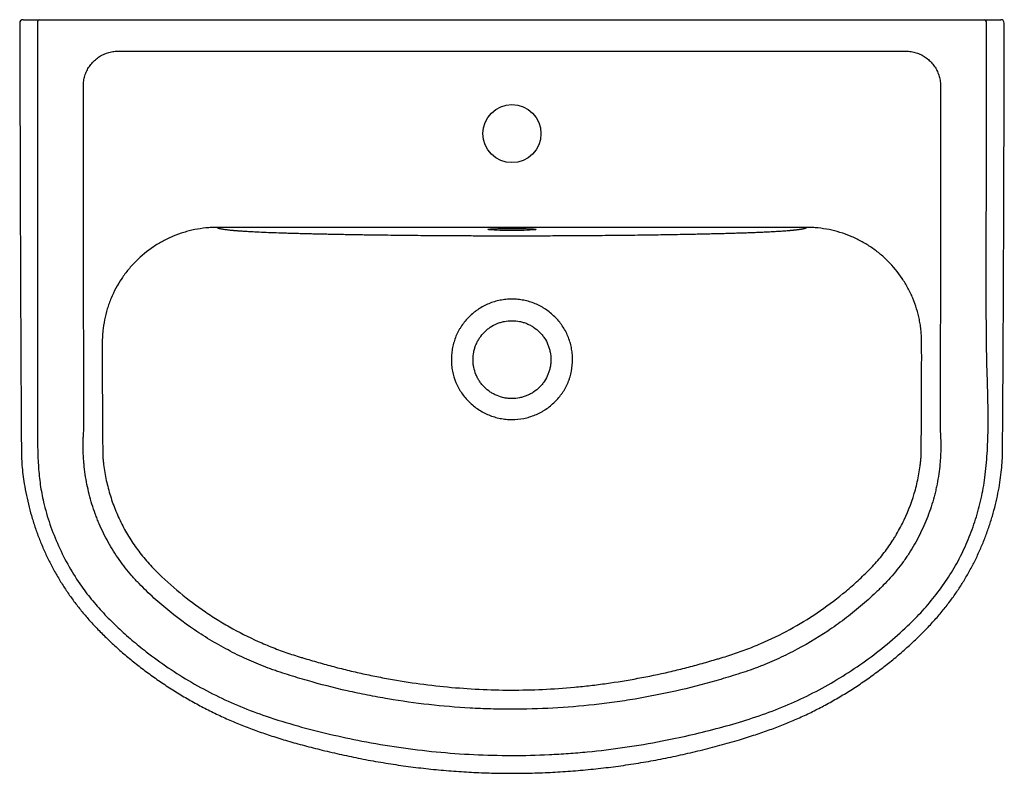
# Model space of a CAD drawing. Header units: millimetres. Extents: x 3576.03 to 3576.624, y 2217.271 to 2217.725.
import ezdxf

# ---------------------------------------------------------------- set-up
doc = ezdxf.new("R2010")
doc.units = ezdxf.units.MM
doc.layers.add('SANINDUSA', color=3, linetype='Continuous')

msp = doc.modelspace()

# ---------------------------------------------------------------- linework, layer by layer
at = {"layer": 'SANINDUSA'}
for p, q in [((3576.03, 2217.72339), (3576.02997, 2217.72339)), ((3576.03493, 2217.72539), (3576.03515, 2217.72539)), ((3576.03515, 2217.72539), (3576.04207, 2217.72539)), ((3576.04068, 2217.72339), (3576.04068, 2217.62349)), ((3576.04207, 2217.72539), (3576.0476, 2217.72539)), ((3576.0476, 2217.72539), (3576.60615, 2217.72539)), ((3576.60615, 2217.72539), (3576.61169, 2217.72539)), ((3576.61169, 2217.72539), (3576.6186, 2217.72539)), ((3576.61307, 2217.62349), (3576.61307, 2217.72339)), ((3576.6186, 2217.72539), (3576.61882, 2217.72539)), ((3576.50466, 2217.60012), (3576.14909, 2217.60012))]:
    msp.add_line(p, q, dxfattribs=at)
at = {"layer": 'SANINDUSA', "flags": 128}
for points in [[(3576.31264, 2217.5989), (3576.31256, 2217.59892), (3576.31238, 2217.59899), (3576.31241, 2217.59903)], [(3576.31241, 2217.59903), (3576.31256, 2217.59907), (3576.31309, 2217.59915), (3576.31396, 2217.59922), (3576.31515, 2217.59929), (3576.31662, 2217.59935), (3576.31835, 2217.5994), (3576.32029, 2217.59945), (3576.3224, 2217.59948), (3576.32461, 2217.59949), (3576.32688, 2217.5995), (3576.32915, 2217.59949), (3576.33136, 2217.59948), (3576.33346, 2217.59945), (3576.3354, 2217.5994), (3576.33713, 2217.59935), (3576.33861, 2217.59929), (3576.3398, 2217.59922), (3576.34067, 2217.59915), (3576.3412, 2217.59907), (3576.34132, 2217.59904)], [(3576.34132, 2217.59904), (3576.34138, 2217.59899), (3576.3412, 2217.59892), (3576.34117, 2217.59891)]]:
    msp.add_lwpolyline(points, dxfattribs=at)
at = {"layer": 'SANINDUSA'}
msp.add_circle((3576.32688, 2217.65668), 0.0175, dxfattribs=at)
for centre, radius, start, end in [((3576.03193, 2217.72339), 0.002, 89.99974, 180.331), ((3576.04244, 2217.72365), 0.00178, 102.23286, 188.42773), ((3576.61131, 2217.72365), 0.00178, 351.57227, 77.76714), ((3576.62182, 2217.72339), 0.002, 0.26204, 90.00024), ((3576.32396, 2217.74419), 0.14573, 265.54493, 271.14888), ((3576.32961, 2217.74856), 0.1501, 268.95736, 274.41853)]:
    msp.add_arc(centre, radius, start, end, dxfattribs=at)
for points, knots in [([(3576.03003, 2217.72339), (3576.03005, 2217.70399), (3576.03013, 2217.64531), (3576.03041, 2217.56501), (3576.03075, 2217.49928), (3576.03092, 2217.47079), (3576.03098, 2217.46216), (3576.03125, 2217.45657), (3576.03187, 2217.45113), (3576.03273, 2217.44509), (3576.03394, 2217.43851), (3576.03555, 2217.43151), (3576.03747, 2217.4246), (3576.03969, 2217.41777), (3576.04219, 2217.41108), (3576.04499, 2217.40453), (3576.04806, 2217.39813), (3576.05142, 2217.39185), (3576.05507, 2217.3857), (3576.059, 2217.3797), (3576.06318, 2217.37388), (3576.06761, 2217.36825), (3576.07226, 2217.36287), (3576.0773, 2217.3575), (3576.0828, 2217.35201), (3576.08884, 2217.3464), (3576.09527, 2217.34085), (3576.10202, 2217.33542), (3576.10909, 2217.33013), (3576.11649, 2217.32497), (3576.12409, 2217.32004), (3576.13183, 2217.31542), (3576.13963, 2217.31112), (3576.14759, 2217.3071), (3576.15569, 2217.30336), (3576.16394, 2217.2999), (3576.17236, 2217.29671), (3576.18116, 2217.29368), (3576.19048, 2217.29076), (3576.20052, 2217.28792), (3576.21132, 2217.28515), (3576.22258, 2217.28252), (3576.23429, 2217.28002), (3576.24615, 2217.27782), (3576.25826, 2217.27589), (3576.27041, 2217.27427), (3576.2826, 2217.27296), (3576.2948, 2217.27198), (3576.307, 2217.27131), (3576.31922, 2217.27096), (3576.33148, 2217.27093), (3576.34376, 2217.2712), (3576.35603, 2217.2718), (3576.36827, 2217.27271), (3576.38047, 2217.27393), (3576.39259, 2217.27547), (3576.40465, 2217.27732), (3576.41664, 2217.27947), (3576.4286, 2217.28193), (3576.44051, 2217.2847), (3576.45237, 2217.2878), (3576.46346, 2217.29096), (3576.47352, 2217.29411), (3576.48236, 2217.29715), (3576.49055, 2217.30026), (3576.4985, 2217.30357), (3576.50624, 2217.30714), (3576.51403, 2217.31108), (3576.52172, 2217.31531), (3576.52938, 2217.31988), (3576.53691, 2217.32474), (3576.54427, 2217.32987), (3576.55143, 2217.33523), (3576.55839, 2217.34086), (3576.56494, 2217.3465), (3576.57098, 2217.35209), (3576.5766, 2217.35768), (3576.58194, 2217.36341), (3576.58697, 2217.36931), (3576.59154, 2217.37517), (3576.59565, 2217.381), (3576.59944, 2217.38692), (3576.60297, 2217.39301), (3576.60628, 2217.39933), (3576.60932, 2217.40583), (3576.61209, 2217.41246), (3576.61455, 2217.41921), (3576.61671, 2217.42605), (3576.61856, 2217.43294), (3576.62006, 2217.43971), (3576.62124, 2217.4462), (3576.62207, 2217.45232), (3576.6226, 2217.45813), (3576.62282, 2217.46378), (3576.62282, 2217.47102), (3576.62318, 2217.51572), (3576.62355, 2217.60039), (3576.62375, 2217.68155), (3576.62386, 2217.72339)], [0, 0, 0, 0, 0.044825, 0.135536, 0.185503, 0.19669, 0.201343, 0.20544, 0.209608, 0.213988, 0.219534, 0.225057, 0.230569, 0.236109, 0.241622, 0.247082, 0.252538, 0.258025, 0.263535, 0.269058, 0.274583, 0.280096, 0.285587, 0.291009, 0.297105, 0.303521, 0.310057, 0.316722, 0.323525, 0.330469, 0.337562, 0.344432, 0.351287, 0.358144, 0.365012, 0.371902, 0.378815, 0.385801, 0.393391, 0.40138, 0.409901, 0.419139, 0.4281, 0.437561, 0.446994, 0.456429, 0.465874, 0.475311, 0.484692, 0.494108, 0.503549, 0.513007, 0.52247, 0.531928, 0.541369, 0.550785, 0.560157, 0.569535, 0.578941, 0.588354, 0.597782, 0.607242, 0.614988, 0.622138, 0.628846, 0.635219, 0.642015, 0.648548, 0.655384, 0.662264, 0.66917, 0.676083, 0.682974, 0.689823, 0.696767, 0.702935, 0.708826, 0.71507, 0.72103, 0.726735, 0.732221, 0.737513, 0.742975, 0.748473, 0.753996, 0.759534, 0.765071, 0.770594, 0.776089, 0.781543, 0.786601, 0.791333, 0.795807, 0.800064, 0.804405, 0.812516, 0.90335, 1, 1, 1, 1]), ([(3576.03197, 2217.72539), (3576.03197, 2217.72539), (3576.03197, 2217.72539), (3576.03234, 2217.72539), (3576.03301, 2217.72539), (3576.03392, 2217.72539), (3576.03459, 2217.72539), (3576.03493, 2217.72539)], [0, 0, 0, 0, 0.139927, 0.354394, 0.568864, 0.783331, 1, 1, 1, 1]), ([(3576.61882, 2217.72539), (3576.61916, 2217.72539), (3576.61983, 2217.72539), (3576.62073, 2217.72539), (3576.6214, 2217.72539), (3576.62179, 2217.72539), (3576.62178, 2217.72539), (3576.62178, 2217.72539)], [0, 0, 0, 0, 0.2144542, 0.4289117, 0.6433629, 0.8578191, 1, 1, 1, 1]), ([(3576.06834, 2217.55825), (3576.06834, 2217.59153), (3576.06834, 2217.63314), (3576.06834, 2217.67475), (3576.06834, 2217.68359), (3576.06833, 2217.68411), (3576.06833, 2217.68515), (3576.06833, 2217.68567), (3576.06837, 2217.68671), (3576.06841, 2217.68723), (3576.06853, 2217.68827), (3576.06861, 2217.68879), (3576.0689, 2217.69033), (3576.06917, 2217.69134), (3576.06969, 2217.69282), (3576.06988, 2217.69331), (3576.07029, 2217.69426), (3576.07052, 2217.69473), (3576.07124, 2217.69611), (3576.07179, 2217.69699), (3576.07271, 2217.69824), (3576.07304, 2217.69865), (3576.07372, 2217.69945), (3576.07407, 2217.69983), (3576.07517, 2217.70094), (3576.07595, 2217.70162), (3576.0772, 2217.70255), (3576.07762, 2217.70285), (3576.0785, 2217.70341), (3576.07895, 2217.70367), (3576.08126, 2217.70491), (3576.08321, 2217.70561), (3576.08577, 2217.70613), (3576.08629, 2217.70621), (3576.08733, 2217.70634), (3576.08784, 2217.70638), (3576.08888, 2217.70642), (3576.0894, 2217.70643), (3576.09044, 2217.70643), (3576.09096, 2217.70643), (3576.09563, 2217.70643), (3576.10808, 2217.70643), (3576.18693, 2217.70643), (3576.32803, 2217.70643), (3576.46914, 2217.70643), (3576.54592, 2217.70643), (3576.55733, 2217.70643), (3576.56044, 2217.70643), (3576.562, 2217.70643), (3576.56252, 2217.70643), (3576.56356, 2217.70643), (3576.56408, 2217.70644), (3576.56511, 2217.70642), (3576.56563, 2217.7064), (3576.56666, 2217.70631), (3576.56717, 2217.70625), (3576.56869, 2217.70601), (3576.56969, 2217.70577), (3576.57115, 2217.70532), (3576.57164, 2217.70514), (3576.5726, 2217.70476), (3576.57308, 2217.70456), (3576.57447, 2217.70388), (3576.57535, 2217.70337), (3576.57662, 2217.70251), (3576.57703, 2217.7022), (3576.57784, 2217.70157), (3576.57824, 2217.70123), (3576.57938, 2217.70018), (3576.58008, 2217.69943), (3576.58137, 2217.69784), (3576.58195, 2217.697), (3576.58274, 2217.69567), (3576.58299, 2217.69521), (3576.58345, 2217.69429), (3576.58366, 2217.69382), (3576.58424, 2217.6924), (3576.58456, 2217.69143), (3576.58505, 2217.68944), (3576.58523, 2217.68841), (3576.58542, 2217.68636), (3576.58542, 2217.68534), (3576.58542, 2217.68329), (3576.58542, 2217.68226), (3576.58542, 2217.67304), (3576.58542, 2217.63204), (3576.58542, 2217.59104), (3576.58542, 2217.55824)], [0, 0, 0, 0, 0.125, 0.15625, 0.15625, 0.158203, 0.158203, 0.160156, 0.160156, 0.162109, 0.162109, 0.164063, 0.164063, 0.167969, 0.167969, 0.169922, 0.169922, 0.171875, 0.171875, 0.175781, 0.175781, 0.177734, 0.177734, 0.179688, 0.179688, 0.183594, 0.183594, 0.185547, 0.185547, 0.1875, 0.1875, 0.195313, 0.195313, 0.197266, 0.197266, 0.199219, 0.199219, 0.201172, 0.201172, 0.203125, 0.203125, 0.21875, 0.25, 0.5, 0.75, 0.78125, 0.789062, 0.792969, 0.792969, 0.794922, 0.794922, 0.796875, 0.796875, 0.798828, 0.798828, 0.800781, 0.800781, 0.804687, 0.804687, 0.806641, 0.806641, 0.808594, 0.808594, 0.8125, 0.8125, 0.814453, 0.814453, 0.816406, 0.816406, 0.820312, 0.820312, 0.824219, 0.824219, 0.826172, 0.826172, 0.828125, 0.828125, 0.832031, 0.832031, 0.835937, 0.835937, 0.839844, 0.839844, 0.84375, 0.84375, 0.875, 1, 1, 1, 1]), ([(3576.04068, 2217.62349), (3576.04068, 2217.61795), (3576.04068, 2217.59024), (3576.04066, 2217.54489), (3576.04072, 2217.50154), (3576.04064, 2217.4768), (3576.04072, 2217.46614), (3576.04117, 2217.4555), (3576.04222, 2217.44493), (3576.04438, 2217.43338), (3576.04802, 2217.42101), (3576.05317, 2217.40796), (3576.05954, 2217.39544), (3576.06653, 2217.38441), (3576.07388, 2217.37482), (3576.08129, 2217.36651), (3576.08922, 2217.35866), (3576.09755, 2217.35125), (3576.10758, 2217.3431), (3576.11949, 2217.33444), (3576.13349, 2217.32566), (3576.14806, 2217.31782), (3576.1631, 2217.31097), (3576.17963, 2217.30481), (3576.19759, 2217.29937), (3576.21686, 2217.29439), (3576.22986, 2217.29173), (3576.23636, 2217.2904)], [0, 0, 0, 0, 0.037513, 0.187566, 0.306983, 0.330997, 0.355076, 0.379114, 0.403062, 0.426966, 0.458505, 0.490189, 0.521872, 0.553412, 0.578463, 0.603577, 0.628749, 0.65393, 0.679039, 0.716209, 0.753505, 0.790845, 0.828141, 0.865309, 0.910191, 0.955103, 1, 1, 1, 1]), ([(3576.41747, 2217.29042), (3576.4229, 2217.29154), (3576.43379, 2217.29378), (3576.44999, 2217.29777), (3576.46608, 2217.30229), (3576.48193, 2217.30759), (3576.49734, 2217.31384), (3576.51221, 2217.32116), (3576.52651, 2217.32942), (3576.54024, 2217.33864), (3576.55331, 2217.34874), (3576.56477, 2217.35885), (3576.57463, 2217.36888), (3576.58291, 2217.37872), (3576.59037, 2217.3892), (3576.59687, 2217.40029), (3576.60231, 2217.41197), (3576.60673, 2217.4241), (3576.61009, 2217.43657), (3576.61241, 2217.44981), (3576.61367, 2217.46371), (3576.61417, 2217.4782), (3576.61408, 2217.49273), (3576.61369, 2217.50726), (3576.61322, 2217.5218), (3576.61281, 2217.56054), (3576.61295, 2217.59443), (3576.61307, 2217.62349)], [0, 0, 0, 0, 0.037521, 0.075219, 0.112958, 0.150654, 0.188292, 0.225444, 0.262723, 0.300045, 0.337324, 0.374475, 0.403417, 0.432453, 0.461462, 0.490367, 0.519396, 0.548537, 0.577679, 0.606709, 0.6394, 0.672102, 0.704875, 0.737705, 0.770538, 0.803316, 1, 1, 1, 1]), ([(3576.14909, 2217.60012), (3576.1488, 2217.60012), (3576.14852, 2217.60012), (3576.14795, 2217.60011), (3576.14709, 2217.6001), (3576.14624, 2217.60006), (3576.14453, 2217.59998), (3576.1434, 2217.5999), (3576.14001, 2217.59956), (3576.13776, 2217.59922), (3576.13441, 2217.59855), (3576.13329, 2217.5983), (3576.13108, 2217.59774), (3576.12999, 2217.59743), (3576.12674, 2217.59644), (3576.12462, 2217.59568), (3576.12046, 2217.59395), (3576.11842, 2217.59298), (3576.11543, 2217.59138), (3576.11444, 2217.59082), (3576.11249, 2217.58965), (3576.11152, 2217.58903), (3576.10679, 2217.58587), (3576.10331, 2217.58301), (3576.09852, 2217.57823), (3576.09699, 2217.57655), (3576.09482, 2217.57391), (3576.09412, 2217.57301), (3576.09276, 2217.57118), (3576.09211, 2217.57026), (3576.08896, 2217.56556), (3576.08683, 2217.56159), (3576.08465, 2217.55636), (3576.08424, 2217.5553), (3576.08346, 2217.55315), (3576.0831, 2217.55207), (3576.08211, 2217.54881), (3576.08156, 2217.54662), (3576.08067, 2217.5422), (3576.08033, 2217.53997), (3576.07999, 2217.5366), (3576.0799, 2217.53547), (3576.07982, 2217.53377), (3576.07979, 2217.5332), (3576.07977, 2217.53235), (3576.07976, 2217.53207), (3576.07976, 2217.5315), (3576.07975, 2217.53121), (3576.07975, 2217.53092)], [0, 0, 0, 0, 0.007813, 0.007813, 0.015625, 0.03125, 0.03125, 0.0625, 0.0625, 0.125, 0.125, 0.15625, 0.15625, 0.1875, 0.1875, 0.25, 0.25, 0.3125, 0.3125, 0.34375, 0.34375, 0.375, 0.375, 0.5, 0.5, 0.5625, 0.5625, 0.59375, 0.59375, 0.625, 0.625, 0.75, 0.75, 0.78125, 0.78125, 0.8125, 0.8125, 0.875, 0.875, 0.9375, 0.9375, 0.96875, 0.96875, 0.984375, 0.984375, 0.992187, 0.992187, 1, 1, 1, 1]), ([(3576.14909, 2217.60012), (3576.1491, 2217.6001), (3576.14913, 2217.60007), (3576.14919, 2217.60002), (3576.14926, 2217.59997), (3576.14934, 2217.59992), (3576.14943, 2217.59987), (3576.14952, 2217.59982), (3576.14963, 2217.59977), (3576.14975, 2217.59973), (3576.14988, 2217.59968), (3576.15002, 2217.59963), (3576.15017, 2217.59959), (3576.15033, 2217.59954), (3576.15066, 2217.59946), (3576.15119, 2217.59933), (3576.15205, 2217.59918), (3576.15305, 2217.59902), (3576.1542, 2217.59886), (3576.15549, 2217.59871), (3576.15663, 2217.59859), (3576.15749, 2217.5985), (3576.158, 2217.59845), (3576.15846, 2217.59841), (3576.15887, 2217.59837), (3576.15924, 2217.59833), (3576.1597, 2217.59829), (3576.16031, 2217.59824), (3576.16113, 2217.59818), (3576.16205, 2217.59811), (3576.16321, 2217.59803), (3576.16462, 2217.59793), (3576.16628, 2217.59783), (3576.16803, 2217.59772), (3576.16986, 2217.59762), (3576.17281, 2217.59747), (3576.17709, 2217.59727), (3576.183, 2217.59703), (3576.1882, 2217.59686), (3576.19247, 2217.59673), (3576.19567, 2217.59663), (3576.19912, 2217.59654), (3576.20257, 2217.59645), (3576.20592, 2217.59637), (3576.20906, 2217.5963), (3576.21214, 2217.59623), (3576.21515, 2217.59616), (3576.21848, 2217.59609), (3576.22216, 2217.59602), (3576.22624, 2217.59594), (3576.23038, 2217.59587), (3576.23459, 2217.5958), (3576.23886, 2217.59573), (3576.2432, 2217.59567), (3576.24759, 2217.59561), (3576.2529, 2217.59555), (3576.25915, 2217.59547), (3576.26638, 2217.5954), (3576.27373, 2217.59533), (3576.28121, 2217.59528), (3576.2895, 2217.59522), (3576.29849, 2217.59517), (3576.30808, 2217.59513), (3576.31745, 2217.59511), (3576.32771, 2217.5951), (3576.33907, 2217.59511), (3576.35172, 2217.59515), (3576.36277, 2217.59521), (3576.37207, 2217.59527), (3576.37947, 2217.59533), (3576.38677, 2217.5954), (3576.39395, 2217.59547), (3576.40108, 2217.59555), (3576.40812, 2217.59564), (3576.41506, 2217.59574), (3576.42183, 2217.59585), (3576.42843, 2217.59597), (3576.434, 2217.59607), (3576.43864, 2217.59617), (3576.44246, 2217.59625), (3576.44637, 2217.59634), (3576.45025, 2217.59644), (3576.45399, 2217.59653), (3576.45747, 2217.59663), (3576.4607, 2217.59672), (3576.46401, 2217.59682), (3576.46742, 2217.59693), (3576.47096, 2217.59705), (3576.47433, 2217.59719), (3576.47754, 2217.59732), (3576.48079, 2217.59747), (3576.48403, 2217.59764), (3576.48719, 2217.59782), (3576.48986, 2217.59799), (3576.49205, 2217.59814), (3576.49338, 2217.59825), (3576.49416, 2217.59831), (3576.49455, 2217.59835), (3576.49499, 2217.59839), (3576.49549, 2217.59844), (3576.49603, 2217.59849), (3576.49665, 2217.59855), (3576.49731, 2217.59862), (3576.49798, 2217.59869), (3576.49861, 2217.59876), (3576.49921, 2217.59883), (3576.49978, 2217.5989), (3576.50032, 2217.59898), (3576.50083, 2217.59905), (3576.5013, 2217.59912), (3576.50174, 2217.5992), (3576.50215, 2217.59927), (3576.50253, 2217.59934), (3576.50288, 2217.59942), (3576.50321, 2217.59949), (3576.50352, 2217.59958), (3576.5038, 2217.59966), (3576.50404, 2217.59975), (3576.50425, 2217.59984), (3576.50442, 2217.59993), (3576.50456, 2217.60003), (3576.50462, 2217.60009), (3576.50466, 2217.60012)], [0, 0, 0, 0, 0.002882, 0.005735, 0.00856, 0.011357, 0.014125, 0.016866, 0.01958, 0.022265, 0.024924, 0.027555, 0.03016, 0.032738, 0.03529, 0.044473, 0.053607, 0.0627, 0.071764, 0.080807, 0.08984, 0.09312, 0.096092, 0.098756, 0.101113, 0.103162, 0.104905, 0.10852, 0.11245, 0.116695, 0.121259, 0.12799, 0.134717, 0.141444, 0.148178, 0.154923, 0.172571, 0.19014, 0.207731, 0.215412, 0.223528, 0.232086, 0.241093, 0.248755, 0.256188, 0.263395, 0.270377, 0.277137, 0.286196, 0.295274, 0.304378, 0.313512, 0.322681, 0.331892, 0.341149, 0.350457, 0.365121, 0.379893, 0.39479, 0.409828, 0.425021, 0.444479, 0.463401, 0.481818, 0.499769, 0.523803, 0.548698, 0.574536, 0.589543, 0.604428, 0.619208, 0.633897, 0.648512, 0.663356, 0.678063, 0.692654, 0.707151, 0.721576, 0.730117, 0.738982, 0.748178, 0.757707, 0.766786, 0.775401, 0.78356, 0.791269, 0.801187, 0.811086, 0.820982, 0.830895, 0.840842, 0.852714, 0.864564, 0.876421, 0.8855, 0.893731, 0.895502, 0.897623, 0.900095, 0.902918, 0.906091, 0.909615, 0.913834, 0.918048, 0.92226, 0.92647, 0.930679, 0.934888, 0.939099, 0.943311, 0.947527, 0.951747, 0.955972, 0.960203, 0.964442, 0.969248, 0.974144, 0.97913, 0.984207, 0.989377, 0.994641, 1, 1, 1, 1]), ([(3576.574, 2217.53092), (3576.574, 2217.53149), (3576.57399, 2217.53206), (3576.57396, 2217.5332), (3576.57394, 2217.53377), (3576.57385, 2217.53548), (3576.57368, 2217.53775), (3576.57339, 2217.54001), (3576.57305, 2217.54227), (3576.57285, 2217.54339), (3576.57172, 2217.54896), (3576.57039, 2217.55327), (3576.56778, 2217.55951), (3576.56681, 2217.56156), (3576.56519, 2217.56458), (3576.56462, 2217.56557), (3576.56345, 2217.56751), (3576.56284, 2217.56847), (3576.55969, 2217.57316), (3576.55683, 2217.57663), (3576.55281, 2217.58064), (3576.55199, 2217.58142), (3576.5503, 2217.58295), (3576.54943, 2217.5837), (3576.5468, 2217.58585), (3576.54498, 2217.5872), (3576.54123, 2217.5897), (3576.5393, 2217.59086), (3576.53531, 2217.59299), (3576.53326, 2217.59396), (3576.52693, 2217.59658), (3576.52261, 2217.59789), (3576.51598, 2217.59922), (3576.51375, 2217.59956), (3576.51036, 2217.59989), (3576.50922, 2217.59998), (3576.50751, 2217.60006), (3576.50694, 2217.60009), (3576.5058, 2217.60011), (3576.50522, 2217.60012), (3576.50465, 2217.60012)], [0, 0, 0, 0, 0.015625, 0.015625, 0.03125, 0.03125, 0.0625, 0.09375, 0.09375, 0.125, 0.125, 0.25, 0.25, 0.3125, 0.3125, 0.34375, 0.34375, 0.375, 0.375, 0.5, 0.5, 0.53125, 0.53125, 0.5625, 0.5625, 0.625, 0.625, 0.6875, 0.6875, 0.75, 0.75, 0.875, 0.875, 0.9375, 0.9375, 0.96875, 0.96875, 0.984375, 0.984375, 1, 1, 1, 1]), ([(3576.06858, 2217.53093), (3576.06858, 2217.53321), (3576.06856, 2217.53548), (3576.06852, 2217.54004), (3576.06849, 2217.54231), (3576.0684, 2217.54914), (3576.06834, 2217.55369), (3576.06834, 2217.55825)], [0, 0, 0, 0, 0.25, 0.25, 0.5, 0.5, 1, 1, 1, 1]), ([(3576.32688, 2217.48425), (3576.32567, 2217.48425), (3576.32447, 2217.48431), (3576.32208, 2217.48455), (3576.3209, 2217.48473), (3576.31857, 2217.4852), (3576.31742, 2217.48549), (3576.31515, 2217.48619), (3576.31403, 2217.48659), (3576.31182, 2217.4875), (3576.31073, 2217.48801), (3576.30862, 2217.48913), (3576.30759, 2217.48974), (3576.30561, 2217.49104), (3576.30465, 2217.49174), (3576.3028, 2217.49324), (3576.30191, 2217.49403), (3576.29934, 2217.49656), (3576.29782, 2217.49839), (3576.29581, 2217.50133), (3576.29519, 2217.50235), (3576.29433, 2217.50392), (3576.29405, 2217.50446), (3576.29353, 2217.50554), (3576.29329, 2217.50609), (3576.29214, 2217.50884), (3576.29145, 2217.5111), (3576.29088, 2217.51403), (3576.29078, 2217.51461), (3576.2906, 2217.5158), (3576.29053, 2217.5164), (3576.29036, 2217.51819), (3576.29031, 2217.51938), (3576.29032, 2217.52175), (3576.29039, 2217.52294), (3576.29063, 2217.5253), (3576.2908, 2217.52648), (3576.29116, 2217.52824), (3576.29129, 2217.52883), (3576.29159, 2217.52999), (3576.29174, 2217.53057), (3576.29226, 2217.53228), (3576.29266, 2217.53339), (3576.29357, 2217.53558), (3576.29408, 2217.53665), (3576.29493, 2217.53823), (3576.29523, 2217.53875), (3576.29585, 2217.53977), (3576.29618, 2217.54028), (3576.29785, 2217.54276), (3576.29937, 2217.54458), (3576.30191, 2217.54709), (3576.30279, 2217.54788), (3576.30419, 2217.54902), (3576.30467, 2217.54939), (3576.30563, 2217.5501), (3576.30612, 2217.55044), (3576.3086, 2217.55208), (3576.3107, 2217.55319), (3576.31401, 2217.55456), (3576.31514, 2217.55497), (3576.31743, 2217.55566), (3576.31858, 2217.55595), (3576.32091, 2217.55642), (3576.32208, 2217.5566), (3576.32445, 2217.55683), (3576.32564, 2217.5569), (3576.32805, 2217.5569), (3576.32924, 2217.55684), (3576.33162, 2217.5566), (3576.33281, 2217.55643), (3576.33457, 2217.55607), (3576.33516, 2217.55594), (3576.33632, 2217.55565), (3576.3369, 2217.55549), (3576.33861, 2217.55497), (3576.33972, 2217.55457), (3576.34192, 2217.55367), (3576.34299, 2217.55316), (3576.34457, 2217.55232), (3576.3451, 2217.55203), (3576.34613, 2217.55142), (3576.34664, 2217.5511), (3576.34913, 2217.54945), (3576.35097, 2217.54795), (3576.35351, 2217.54544), (3576.35432, 2217.54457), (3576.35586, 2217.54272), (3576.35658, 2217.54176), (3576.35791, 2217.53979), (3576.35852, 2217.53878), (3576.35965, 2217.53669), (3576.36016, 2217.53562), (3576.36108, 2217.53342), (3576.36149, 2217.53228), (3576.36218, 2217.52999), (3576.36247, 2217.52884), (3576.36294, 2217.52651), (3576.36312, 2217.52534), (3576.36331, 2217.52356), (3576.36335, 2217.52297), (3576.36342, 2217.52177), (3576.36344, 2217.52117), (3576.36345, 2217.51817), (3576.36322, 2217.5158), (3576.36254, 2217.51231), (3576.36226, 2217.51115), (3576.36174, 2217.50943), (3576.36155, 2217.50886), (3576.36114, 2217.50773), (3576.36092, 2217.50718), (3576.35977, 2217.50443), (3576.35864, 2217.50235), (3576.35696, 2217.49988), (3576.35661, 2217.4994), (3576.35589, 2217.49844), (3576.35552, 2217.49797), (3576.35436, 2217.49659), (3576.35356, 2217.49572), (3576.35186, 2217.49405), (3576.35098, 2217.49326), (3576.34913, 2217.49177), (3576.34817, 2217.49106), (3576.34667, 2217.49007), (3576.34616, 2217.48975), (3576.34513, 2217.48914), (3576.34461, 2217.48885), (3576.34303, 2217.48801), (3576.34195, 2217.48751), (3576.33976, 2217.4866), (3576.33864, 2217.4862), (3576.33693, 2217.48567), (3576.33635, 2217.48551), (3576.33519, 2217.48522), (3576.3346, 2217.48508), (3576.33166, 2217.48449), (3576.32928, 2217.48425), (3576.32688, 2217.48425)], [0, 0, 0, 0, 0.015625, 0.015625, 0.03125, 0.03125, 0.046875, 0.046875, 0.0625, 0.0625, 0.078125, 0.078125, 0.09375, 0.09375, 0.109375, 0.109375, 0.125, 0.125, 0.15625, 0.15625, 0.171875, 0.171875, 0.179687, 0.179687, 0.1875, 0.1875, 0.21875, 0.21875, 0.226562, 0.226562, 0.234375, 0.234375, 0.25, 0.25, 0.265625, 0.265625, 0.28125, 0.28125, 0.289062, 0.289062, 0.296875, 0.296875, 0.3125, 0.3125, 0.328125, 0.328125, 0.335937, 0.335937, 0.34375, 0.34375, 0.375, 0.375, 0.390625, 0.390625, 0.398437, 0.398437, 0.40625, 0.40625, 0.4375, 0.4375, 0.453125, 0.453125, 0.46875, 0.46875, 0.484375, 0.484375, 0.5, 0.5, 0.515625, 0.515625, 0.53125, 0.53125, 0.539062, 0.539062, 0.546875, 0.546875, 0.5625, 0.5625, 0.578125, 0.578125, 0.585937, 0.585937, 0.59375, 0.59375, 0.625, 0.625, 0.640625, 0.640625, 0.65625, 0.65625, 0.671875, 0.671875, 0.6875, 0.6875, 0.703125, 0.703125, 0.71875, 0.71875, 0.734375, 0.734375, 0.742187, 0.742187, 0.75, 0.75, 0.78125, 0.78125, 0.796875, 0.796875, 0.804688, 0.804688, 0.8125, 0.8125, 0.84375, 0.84375, 0.851563, 0.851563, 0.859375, 0.859375, 0.875, 0.875, 0.890625, 0.890625, 0.90625, 0.90625, 0.914062, 0.914062, 0.921875, 0.921875, 0.9375, 0.9375, 0.953125, 0.953125, 0.960938, 0.960938, 0.96875, 0.96875, 1, 1, 1, 1]), ([(3576.58542, 2217.55824), (3576.58542, 2217.55369), (3576.58536, 2217.54914), (3576.58526, 2217.54231), (3576.58523, 2217.54003), (3576.58519, 2217.53548), (3576.58518, 2217.5332), (3576.58518, 2217.53093)], [0, 0, 0, 0, 0.5, 0.5, 0.75, 0.75, 1, 1, 1, 1]), ([(3576.32688, 2217.49689), (3576.32843, 2217.49689), (3576.32997, 2217.49704), (3576.33225, 2217.4975), (3576.333, 2217.49769), (3576.33446, 2217.49814), (3576.33518, 2217.49839), (3576.3366, 2217.49898), (3576.33729, 2217.49931), (3576.33865, 2217.50004), (3576.33932, 2217.50044), (3576.34124, 2217.50172), (3576.34242, 2217.5027), (3576.34404, 2217.50432), (3576.34456, 2217.5049), (3576.34554, 2217.5061), (3576.346, 2217.50671), (3576.34728, 2217.50863), (3576.348, 2217.50998), (3576.34889, 2217.51211), (3576.34915, 2217.51285), (3576.34959, 2217.51432), (3576.34978, 2217.51507), (3576.35008, 2217.51657), (3576.35019, 2217.51732), (3576.3503, 2217.51847), (3576.35033, 2217.51885), (3576.35037, 2217.51962), (3576.35038, 2217.52001), (3576.35038, 2217.52195), (3576.35022, 2217.52347), (3576.34978, 2217.52572), (3576.34959, 2217.52647), (3576.34925, 2217.52758), (3576.34913, 2217.52795), (3576.34887, 2217.52868), (3576.34873, 2217.52904), (3576.348, 2217.53081), (3576.34728, 2217.53216), (3576.34621, 2217.53376), (3576.34599, 2217.53407), (3576.34553, 2217.53469), (3576.34529, 2217.535), (3576.34455, 2217.5359), (3576.34404, 2217.53647), (3576.34241, 2217.53809), (3576.34123, 2217.53906), (3576.33962, 2217.54014), (3576.33929, 2217.54035), (3576.33863, 2217.54074), (3576.3383, 2217.54093), (3576.33728, 2217.54148), (3576.33659, 2217.5418), (3576.33518, 2217.54239), (3576.33445, 2217.54265), (3576.33298, 2217.5431), (3576.33223, 2217.54329), (3576.32995, 2217.54374), (3576.32842, 2217.54389), (3576.32531, 2217.54389), (3576.32379, 2217.54374), (3576.32153, 2217.54329), (3576.32078, 2217.5431), (3576.31967, 2217.54276), (3576.3193, 2217.54264), (3576.31858, 2217.54238), (3576.31822, 2217.54224), (3576.31645, 2217.5415), (3576.3151, 2217.54078), (3576.31318, 2217.5395), (3576.31255, 2217.53904), (3576.31136, 2217.53806), (3576.31079, 2217.53754), (3576.30917, 2217.53592), (3576.3082, 2217.53473), (3576.3069, 2217.5328), (3576.30651, 2217.53213), (3576.30578, 2217.53078), (3576.30546, 2217.53009), (3576.30487, 2217.52868), (3576.30461, 2217.52795), (3576.30417, 2217.52648), (3576.30398, 2217.52572), (3576.30353, 2217.52346), (3576.30338, 2217.52193), (3576.30338, 2217.51963), (3576.30341, 2217.51886), (3576.30357, 2217.51732), (3576.30368, 2217.51656), (3576.30413, 2217.5143), (3576.30457, 2217.51284), (3576.30546, 2217.5107), (3576.30579, 2217.50999), (3576.30651, 2217.50864), (3576.30691, 2217.50798), (3576.30776, 2217.50671), (3576.30821, 2217.50609), (3576.30894, 2217.5052), (3576.30919, 2217.50491), (3576.30971, 2217.50434), (3576.30998, 2217.50405), (3576.31135, 2217.50269), (3576.31253, 2217.50172), (3576.31444, 2217.50044), (3576.3151, 2217.50004), (3576.31612, 2217.49949), (3576.31647, 2217.49932), (3576.31717, 2217.49899), (3576.31752, 2217.49883), (3576.31929, 2217.4981), (3576.32076, 2217.49765), (3576.32302, 2217.4972), (3576.32379, 2217.49708), (3576.32533, 2217.49693), (3576.3261, 2217.49689), (3576.32688, 2217.49689)], [0, 0, 0, 0, 0.03125, 0.03125, 0.046875, 0.046875, 0.0625, 0.0625, 0.078125, 0.078125, 0.09375, 0.09375, 0.125, 0.125, 0.140625, 0.140625, 0.15625, 0.15625, 0.1875, 0.1875, 0.203125, 0.203125, 0.21875, 0.21875, 0.234375, 0.234375, 0.242187, 0.242187, 0.25, 0.25, 0.28125, 0.28125, 0.296875, 0.296875, 0.304687, 0.304687, 0.3125, 0.3125, 0.34375, 0.34375, 0.351562, 0.351562, 0.359375, 0.359375, 0.375, 0.375, 0.40625, 0.40625, 0.414062, 0.414062, 0.421875, 0.421875, 0.4375, 0.4375, 0.453125, 0.453125, 0.46875, 0.46875, 0.5, 0.5, 0.53125, 0.53125, 0.546875, 0.546875, 0.554687, 0.554687, 0.5625, 0.5625, 0.59375, 0.59375, 0.609375, 0.609375, 0.625, 0.625, 0.65625, 0.65625, 0.671875, 0.671875, 0.6875, 0.6875, 0.703125, 0.703125, 0.71875, 0.71875, 0.75, 0.75, 0.765625, 0.765625, 0.78125, 0.78125, 0.8125, 0.8125, 0.828125, 0.828125, 0.84375, 0.84375, 0.859375, 0.859375, 0.867187, 0.867187, 0.875, 0.875, 0.90625, 0.90625, 0.921875, 0.921875, 0.929687, 0.929687, 0.9375, 0.9375, 0.96875, 0.96875, 0.984375, 0.984375, 1, 1, 1, 1]), ([(3576.58518, 2217.53093), (3576.58517, 2217.51427), (3576.58518, 2217.4976), (3576.58519, 2217.48042), (3576.58519, 2217.47964), (3576.58519, 2217.47886), (3576.58519, 2217.47834), (3576.58519, 2217.47808), (3576.5852, 2217.47756), (3576.58522, 2217.4773), (3576.58525, 2217.47678), (3576.58527, 2217.47652), (3576.58532, 2217.47573), (3576.58536, 2217.47521), (3576.5855, 2217.4726), (3576.58556, 2217.47052), (3576.58556, 2217.46741), (3576.58554, 2217.46637), (3576.58548, 2217.4643), (3576.58543, 2217.46327), (3576.58532, 2217.46121), (3576.58526, 2217.46017), (3576.58509, 2217.45811), (3576.585, 2217.45708), (3576.58446, 2217.45194), (3576.58382, 2217.44785), (3576.58275, 2217.44276), (3576.58252, 2217.44174), (3576.58203, 2217.43971), (3576.58177, 2217.4387), (3576.58097, 2217.43566), (3576.58038, 2217.43366), (3576.57846, 2217.42773), (3576.57698, 2217.42386), (3576.57362, 2217.41631), (3576.57175, 2217.41262), (3576.56865, 2217.40722), (3576.56757, 2217.40544), (3576.56587, 2217.40281), (3576.56529, 2217.40193), (3576.56411, 2217.40021), (3576.56351, 2217.39935), (3576.56167, 2217.39682), (3576.56041, 2217.39517), (3576.55781, 2217.39194), (3576.55647, 2217.39037), (3576.55371, 2217.3873), (3576.55229, 2217.3858), (3576.55011, 2217.38359), (3576.54938, 2217.38286), (3576.5479, 2217.38142), (3576.54716, 2217.3807), (3576.54342, 2217.37714), (3576.54034, 2217.37437), (3576.53559, 2217.37034), (3576.53398, 2217.36902), (3576.53073, 2217.36642), (3576.52909, 2217.36515), (3576.52413, 2217.36141), (3576.52076, 2217.35903), (3576.5105, 2217.35217), (3576.50343, 2217.34802), (3576.49248, 2217.3424), (3576.48878, 2217.34063), (3576.48314, 2217.33813), (3576.48124, 2217.33732), (3576.47838, 2217.33615), (3576.47742, 2217.33576), (3576.4755, 2217.335), (3576.47453, 2217.33463), (3576.47162, 2217.33355), (3576.46966, 2217.33287), (3576.4657, 2217.33156), (3576.46371, 2217.33092), (3576.45775, 2217.32904), (3576.45377, 2217.32784), (3576.44177, 2217.32442), (3576.43371, 2217.32237), (3576.41749, 2217.31871), (3576.40933, 2217.31711), (3576.397, 2217.31504), (3576.39288, 2217.31441), (3576.38463, 2217.31326), (3576.3805, 2217.31274), (3576.35984, 2217.31045), (3576.34324, 2217.30955), (3576.32241, 2217.30956), (3576.31824, 2217.30963), (3576.30991, 2217.30986), (3576.30575, 2217.31004), (3576.2933, 2217.31074), (3576.28502, 2217.31143), (3576.2685, 2217.31328), (3576.26026, 2217.31443), (3576.24794, 2217.31651), (3576.24383, 2217.31727), (3576.23567, 2217.31888), (3576.2316, 2217.31975), (3576.21945, 2217.32251), (3576.21142, 2217.32456), (3576.20147, 2217.32742), (3576.19949, 2217.328), (3576.19553, 2217.3292), (3576.19355, 2217.32981), (3576.1896, 2217.33105), (3576.18763, 2217.33168), (3576.18469, 2217.33267), (3576.18371, 2217.333), (3576.18175, 2217.33368), (3576.18078, 2217.33404), (3576.17787, 2217.33513), (3576.17594, 2217.3359), (3576.1721, 2217.33749), (3576.17019, 2217.33831), (3576.16448, 2217.34086), (3576.16071, 2217.34267), (3576.15512, 2217.34557), (3576.15326, 2217.34656), (3576.1496, 2217.3486), (3576.14779, 2217.34964), (3576.1424, 2217.35284), (3576.13889, 2217.35507), (3576.12855, 2217.36205), (3576.12194, 2217.36708), (3576.11247, 2217.37521), (3576.10939, 2217.37801), (3576.10486, 2217.38237), (3576.10337, 2217.38384), (3576.10118, 2217.38611), (3576.10046, 2217.38687), (3576.09903, 2217.38841), (3576.09833, 2217.38919), (3576.09489, 2217.39313), (3576.09233, 2217.3964), (3576.08757, 2217.40317), (3576.08537, 2217.40666), (3576.08134, 2217.41389), (3576.0795, 2217.41761), (3576.07745, 2217.42242), (3576.07705, 2217.42339), (3576.07627, 2217.42534), (3576.07589, 2217.42633), (3576.07481, 2217.42928), (3576.07414, 2217.43126), (3576.0723, 2217.4372), (3576.0713, 2217.44119), (3576.06971, 2217.4492), (3576.06912, 2217.45323), (3576.06864, 2217.4583), (3576.06856, 2217.45931), (3576.06846, 2217.46083), (3576.06843, 2217.46134), (3576.06837, 2217.46236), (3576.06834, 2217.46287), (3576.06822, 2217.46541), (3576.06818, 2217.46745), (3576.06821, 2217.47053), (3576.06823, 2217.47155), (3576.06829, 2217.47309), (3576.06831, 2217.47361), (3576.06837, 2217.47464), (3576.0684, 2217.47515), (3576.06848, 2217.47618), (3576.06851, 2217.4767), (3576.06856, 2217.47773), (3576.06857, 2217.47824), (3576.06857, 2217.47926), (3576.06856, 2217.47977), (3576.06856, 2217.48079), (3576.06856, 2217.48131), (3576.06858, 2217.49819), (3576.06858, 2217.51456), (3576.06858, 2217.53093)], [0, 0, 0, 0, 0.0625, 0.0625, 0.064453, 0.06543, 0.06543, 0.066406, 0.066406, 0.067383, 0.067383, 0.068359, 0.068359, 0.070312, 0.070312, 0.078125, 0.078125, 0.082031, 0.082031, 0.085937, 0.085937, 0.089844, 0.089844, 0.09375, 0.09375, 0.109375, 0.109375, 0.113281, 0.113281, 0.117187, 0.117187, 0.125, 0.125, 0.140625, 0.140625, 0.15625, 0.15625, 0.164062, 0.164062, 0.167969, 0.167969, 0.171875, 0.171875, 0.179687, 0.179687, 0.1875, 0.1875, 0.195312, 0.195312, 0.199219, 0.199219, 0.203125, 0.203125, 0.21875, 0.21875, 0.226562, 0.226562, 0.234375, 0.234375, 0.25, 0.25, 0.28125, 0.28125, 0.296875, 0.296875, 0.304688, 0.304688, 0.308594, 0.308594, 0.3125, 0.3125, 0.320313, 0.320313, 0.328125, 0.328125, 0.34375, 0.34375, 0.375, 0.375, 0.40625, 0.40625, 0.421875, 0.421875, 0.4375, 0.4375, 0.5, 0.5, 0.515625, 0.515625, 0.53125, 0.53125, 0.5625, 0.5625, 0.59375, 0.59375, 0.609375, 0.609375, 0.625, 0.625, 0.65625, 0.65625, 0.664063, 0.664063, 0.671875, 0.671875, 0.679688, 0.679688, 0.683594, 0.683594, 0.6875, 0.6875, 0.695313, 0.695313, 0.703125, 0.703125, 0.71875, 0.71875, 0.726563, 0.726563, 0.734375, 0.734375, 0.75, 0.75, 0.78125, 0.78125, 0.796875, 0.796875, 0.804688, 0.804688, 0.808594, 0.808594, 0.8125, 0.8125, 0.828125, 0.828125, 0.84375, 0.84375, 0.859375, 0.859375, 0.863281, 0.863281, 0.867188, 0.867188, 0.875, 0.875, 0.890625, 0.890625, 0.90625, 0.90625, 0.910156, 0.910156, 0.912109, 0.912109, 0.914063, 0.914063, 0.921875, 0.921875, 0.925781, 0.925781, 0.927734, 0.927734, 0.929688, 0.929688, 0.931641, 0.931641, 0.933594, 0.933594, 0.935547, 0.935547, 0.9375, 0.9375, 1, 1, 1, 1]), ([(3576.07975, 2217.53095), (3576.07974, 2217.5252), (3576.07974, 2217.51946), (3576.07976, 2217.50797), (3576.07977, 2217.50222), (3576.07983, 2217.49074), (3576.07986, 2217.48499), (3576.07992, 2217.47637), (3576.07994, 2217.4735), (3576.07998, 2217.46919), (3576.08, 2217.46704), (3576.08002, 2217.46489), (3576.08003, 2217.46381), (3576.08003, 2217.46345), (3576.08004, 2217.46273), (3576.08005, 2217.46237), (3576.08008, 2217.46201)], [0, 0, 0, 0, 0.25, 0.25, 0.5, 0.5, 0.75, 0.75, 0.875, 0.875, 0.9375, 0.96875, 0.96875, 0.984375, 0.984375, 1, 1, 1, 1]), ([(3576.57373, 2217.46438), (3576.57383, 2217.47547), (3576.57391, 2217.48656), (3576.57398, 2217.5032), (3576.574, 2217.50874), (3576.57401, 2217.51984), (3576.57401, 2217.52538), (3576.574, 2217.53093)], [0, 0, 0, 0, 0.5, 0.5, 0.75, 0.75, 1, 1, 1, 1]), ([(3576.08008, 2217.46201), (3576.08009, 2217.46191), (3576.0801, 2217.46181), (3576.08011, 2217.46161), (3576.08012, 2217.46151), (3576.08015, 2217.4612), (3576.08016, 2217.461), (3576.08022, 2217.46039), (3576.08033, 2217.45917), (3576.08047, 2217.45795), (3576.08077, 2217.45553), (3576.081, 2217.45393), (3576.08181, 2217.44914), (3576.0825, 2217.44598), (3576.08414, 2217.43972), (3576.0851, 2217.43662), (3576.08648, 2217.4328), (3576.08677, 2217.43203), (3576.08735, 2217.43051), (3576.08766, 2217.42975), (3576.08859, 2217.42748), (3576.08924, 2217.42599), (3576.0913, 2217.42158), (3576.09279, 2217.41871), (3576.09602, 2217.41313), (3576.09775, 2217.41041), (3576.10147, 2217.40513), (3576.10344, 2217.40256), (3576.1066, 2217.39883), (3576.10769, 2217.3976), (3576.1099, 2217.3952), (3576.11103, 2217.39404), (3576.11677, 2217.38832), (3576.12155, 2217.38398), (3576.13149, 2217.37577), (3576.13665, 2217.3719), (3576.14466, 2217.36644), (3576.14738, 2217.36468), (3576.15153, 2217.36214), (3576.15292, 2217.3613), (3576.15574, 2217.35967), (3576.15715, 2217.35886), (3576.16427, 2217.35494), (3576.17006, 2217.3521), (3576.1789, 2217.34824), (3576.18187, 2217.34703), (3576.18786, 2217.34474), (3576.19088, 2217.34366), (3576.19545, 2217.34216), (3576.19698, 2217.34167), (3576.19928, 2217.34097), (3576.20043, 2217.34063), (3576.20159, 2217.34029), (3576.20236, 2217.34006), (3576.20275, 2217.33995), (3576.20621, 2217.33893), (3576.20929, 2217.33801), (3576.21393, 2217.33671), (3576.21548, 2217.33629), (3576.21858, 2217.33545), (3576.22014, 2217.33504), (3576.22482, 2217.33384), (3576.22794, 2217.33308), (3576.23423, 2217.33161), (3576.23738, 2217.33091), (3576.2437, 2217.32959), (3576.24686, 2217.32896), (3576.26266, 2217.326), (3576.27533, 2217.32421), (3576.30073, 2217.32179), (3576.31346, 2217.32115), (3576.33898, 2217.32111), (3576.35177, 2217.3217), (3576.3678, 2217.32319), (3576.371, 2217.32353), (3576.37742, 2217.32427), (3576.38063, 2217.32468), (3576.39021, 2217.32601), (3576.39657, 2217.32704), (3576.40921, 2217.32938), (3576.4155, 2217.33069), (3576.42488, 2217.33285), (3576.42799, 2217.33361), (3576.43266, 2217.3348), (3576.43421, 2217.3352), (3576.43731, 2217.33602), (3576.43886, 2217.33644), (3576.4435, 2217.33773), (3576.44658, 2217.33864), (3576.45043, 2217.33978), (3576.4512, 2217.34), (3576.45274, 2217.34045), (3576.45505, 2217.34114), (3576.45735, 2217.34186), (3576.46194, 2217.34334), (3576.46498, 2217.34441), (3576.46952, 2217.34612), (3576.47103, 2217.34671), (3576.47403, 2217.34792), (3576.47553, 2217.34855), (3576.48299, 2217.35176), (3576.4888, 2217.35459), (3576.50011, 2217.36077), (3576.50561, 2217.36411), (3576.5163, 2217.37131), (3576.52149, 2217.37517), (3576.52904, 2217.38135), (3576.5315, 2217.38346), (3576.5363, 2217.38779), (3576.53865, 2217.39), (3576.54209, 2217.3934), (3576.54323, 2217.39455), (3576.54543, 2217.3969), (3576.54651, 2217.39809), (3576.54966, 2217.40176), (3576.55166, 2217.4043), (3576.5545, 2217.40826), (3576.55542, 2217.4096), (3576.55676, 2217.41165), (3576.5572, 2217.41235), (3576.55806, 2217.41374), (3576.55848, 2217.41444), (3576.56055, 2217.41795), (3576.56207, 2217.42082), (3576.56623, 2217.42958), (3576.56848, 2217.43564), (3576.57062, 2217.4435), (3576.57101, 2217.44509), (3576.57173, 2217.44828), (3576.57205, 2217.44989), (3576.57262, 2217.4531), (3576.57287, 2217.45472), (3576.57319, 2217.45715), (3576.57328, 2217.45796), (3576.57342, 2217.45918), (3576.57348, 2217.45979), (3576.57355, 2217.46051), (3576.57357, 2217.46081), (3576.57359, 2217.46101), (3576.5736, 2217.46112), (3576.57361, 2217.46122)], [0, 0, 0, 0, 0.000488, 0.000488, 0.000977, 0.000977, 0.001953, 0.001953, 0.003906, 0.007813, 0.007813, 0.015625, 0.015625, 0.03125, 0.03125, 0.046875, 0.046875, 0.050781, 0.050781, 0.054688, 0.054688, 0.0625, 0.0625, 0.078125, 0.078125, 0.09375, 0.09375, 0.109375, 0.109375, 0.117188, 0.117188, 0.125, 0.125, 0.15625, 0.15625, 0.1875, 0.1875, 0.203125, 0.203125, 0.210938, 0.210938, 0.21875, 0.21875, 0.25, 0.25, 0.265625, 0.265625, 0.28125, 0.28125, 0.289063, 0.289063, 0.292969, 0.294922, 0.294922, 0.296875, 0.296875, 0.3125, 0.3125, 0.320313, 0.320313, 0.328125, 0.328125, 0.34375, 0.34375, 0.359375, 0.359375, 0.375, 0.375, 0.4375, 0.4375, 0.5, 0.5, 0.5625, 0.5625, 0.578125, 0.578125, 0.59375, 0.59375, 0.625, 0.625, 0.65625, 0.65625, 0.671875, 0.671875, 0.679688, 0.679688, 0.6875, 0.6875, 0.703125, 0.703125, 0.707031, 0.707031, 0.710938, 0.71875, 0.71875, 0.734375, 0.734375, 0.742188, 0.742188, 0.75, 0.75, 0.78125, 0.78125, 0.8125, 0.8125, 0.84375, 0.84375, 0.859375, 0.859375, 0.875, 0.875, 0.882813, 0.882813, 0.890625, 0.890625, 0.90625, 0.90625, 0.914063, 0.914063, 0.917969, 0.917969, 0.921875, 0.921875, 0.9375, 0.9375, 0.96875, 0.96875, 0.976562, 0.976562, 0.984375, 0.984375, 0.992187, 0.992187, 0.996094, 0.996094, 0.998047, 0.999023, 0.999512, 0.999512, 1, 1, 1, 1]), ([(3576.57361, 2217.46122), (3576.57364, 2217.46154), (3576.57366, 2217.46186), (3576.5737, 2217.4625), (3576.57372, 2217.46282), (3576.57372, 2217.46314)], [0, 0, 0, 0, 0.5, 0.5, 1, 1, 1, 1]), ([(3576.23636, 2217.2904), (3576.25122, 2217.28752), (3576.26616, 2217.28535), (3576.29624, 2217.28245), (3576.31136, 2217.28171), (3576.33418, 2217.28169), (3576.34181, 2217.28187), (3576.35329, 2217.28242), (3576.35712, 2217.28265), (3576.36474, 2217.2832), (3576.36854, 2217.28352), (3576.38752, 2217.28534), (3576.40256, 2217.28752), (3576.41747, 2217.29042)], [0, 0, 0, 0, 0.25, 0.25, 0.5, 0.5, 0.625, 0.625, 0.6875, 0.6875, 0.75, 0.75, 1, 1, 1, 1])]:
    msp.add_open_spline(points, degree=3, knots=knots, dxfattribs=at)
msp.add_open_spline([(3576.57372, 2217.46314), (3576.57373, 2217.46355), (3576.57373, 2217.46396), (3576.57373, 2217.46438)], degree=3, dxfattribs=at)

doc.saveas('drawing.dxf')
